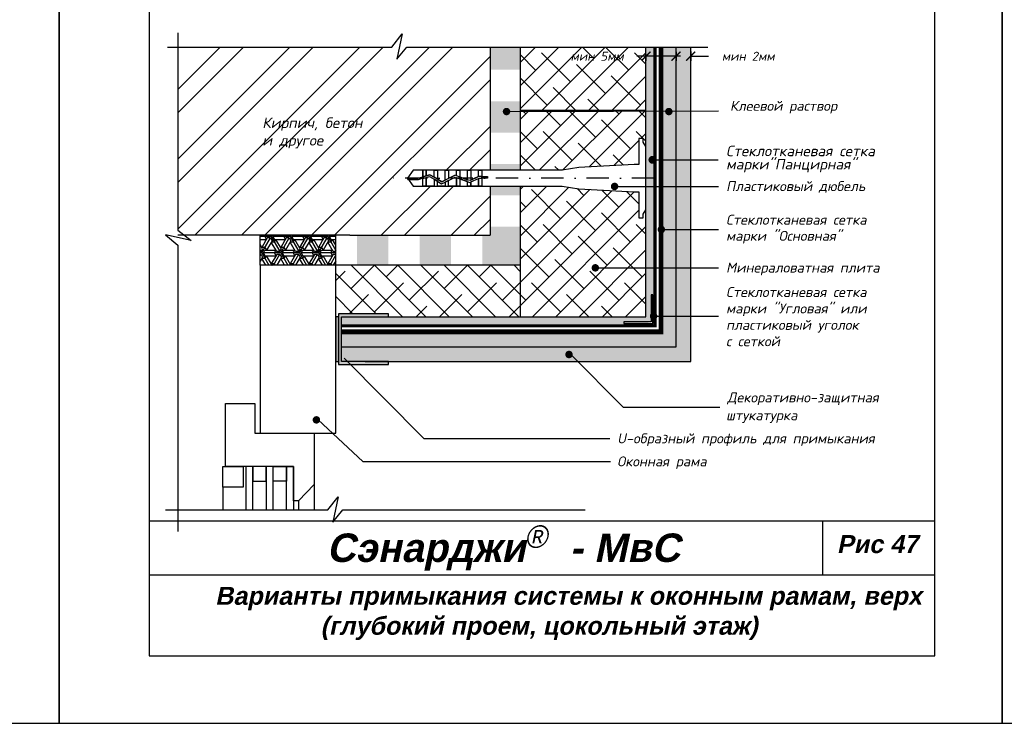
# Model space of a CAD drawing. Header units: inches. Extents: x 47 to 4151, y -1120 to 1902.
# Tile 27 of 93: x 1303 to 1522, y 275 to 431. Entities that reach past the tile are written whole.
import ezdxf

# ---------------------------------------------------------------- set-up
doc = ezdxf.new("R2010")
doc.units = ezdxf.units.IN
doc.header["$LTSCALE"] = 10
doc.header["$MEASUREMENT"] = 0
for name, pattern in [('DASHDOT', [1, 0.5, -0.25, 0, -0.25]), ('HIDDEN', [0.375, 0.25, -0.125]), ('HIDDENX2', [0.75, 0.5, -0.25])]:
    doc.linetypes.add(name, pattern=pattern)
doc.layers.add('dim', color=160, linetype='Continuous', lineweight=15)
doc.layers.add('Layer1', color=108, linetype='Continuous', lineweight=30)
for name, color, linetype in [('DUBEL', 142, 'Continuous'), ('hatch', 240, 'Continuous'), ('ndp', 242, 'Continuous'), ('ramka', 248, 'Continuous'), ('wind', 82, 'Continuous')]:
    doc.layers.add(name, color=color, linetype=linetype)
doc.layers.add('list', color=5, linetype='Continuous', plot=False)
doc.styles.add('ndp', font='ARIALBD.TTF', dxfattribs={"oblique": 12})
doc.styles.add('style2', font='romans.shx', dxfattribs={"oblique": 12})
doc.dimstyles.new('1', dxfattribs={"dimtxt": 2, "dimasz": 2, "dimexe": 1, "dimexo": 0.7, "dimgap": 2, "dimtad": 0, "dimtih": 1, "dimtoh": 1, "dimdec": 4, "dimzin": 0, "dimdsep": 46, "dimtxsty": 'style2', "dimblk": 'ARCHTICK', "dimcen": 1.5, "dimdle": 1, "dimadec": 0, "dimazin": 0, "dimtfac": 1, "dimtdec": 4, "dimtofl": 0, "dimtmove": 0, "dimatfit": 2, "dimldrblk": 'DOTSMALL', "dimfxl": 1, "dimtolj": 1, "dimtzin": 0, "dimarcsym": 0})
pattern_1 = [(0, (376.27046, 1226.8149), (0.21875, 0.4375), [0, -0.4375])]

# ---------------------------------------------------------------- blocks, each defined once
blk = doc.blocks.new('_ArchTick')
at = {"layer": 'DUBEL', "color": 0, "const_width": 0.15}
blk.add_lwpolyline([(-0.5, -0.5), (0.5, 0.5)], dxfattribs=at)
blk = doc.blocks.new('*D285')
at = {"layer": 'Defpoints', "color": 0}
for p in [(1449.23, 424.79), (1452.49, 424.9), (1452.49, 423.13)]:
    blk.add_point(p, dxfattribs=at)
at = {"layer": 'dim', "color": 0, "lineweight": -2}
for p, q in [((1449.23, 424.09), (1449.23, 422.13)), ((1452.49, 424.2), (1452.49, 422.13)), ((1449.23, 423.13), (1447.23, 423.13)), ((1452.49, 423.13), (1456.49, 423.13))]:
    blk.add_line(p, q, dxfattribs=at)
at = {"layer": 'dim', "color": 0, "lineweight": -2, "xscale": 2, "yscale": 2, "zscale": 2}
blk.add_blockref('_ArchTick', (1449.23, 423.13), dxfattribs=at)
at = {"layer": 'dim', "color": 0, "lineweight": -2, "xscale": 2, "yscale": 2, "zscale": 2, "rotation": 180}
blk.add_blockref('_ArchTick', (1452.49, 423.13), dxfattribs=at)
at = {"layer": 'dim', "color": 0, "insert": (1465.31, 423.13), "char_height": 2, "attachment_point": 5, "style": 'style2'}
blk.add_mtext('\\A1;{\\fRomanS|b0|i0|c204|p2;мин 2мм}', dxfattribs=at)
blk = doc.blocks.new('_DotSmall')
at = {"layer": 'DUBEL', "color": 0, "const_width": 0.5}
blk.add_lwpolyline([(-0.0625, 0, 1), (0.0625, 0, 1)], format="xyb", close=True, dxfattribs=at)
blk = doc.blocks.new('*D286')
at = {"layer": 'Defpoints', "color": 0}
for p in [(1442.53, 424.24), (1449.23, 424.79), (1442.53, 423.13)]:
    blk.add_point(p, dxfattribs=at)
at = {"layer": 'dim', "color": 0, "lineweight": -2}
for p, q in [((1442.53, 423.54), (1442.53, 422.13)), ((1449.23, 424.09), (1449.23, 422.13)), ((1442.53, 423.13), (1440.53, 423.13)), ((1450.23, 423.13), (1442.53, 423.13))]:
    blk.add_line(p, q, dxfattribs=at)
at = {"layer": 'dim', "color": 0, "lineweight": -2, "xscale": 2, "yscale": 2, "zscale": 2, "rotation": 180}
blk.add_blockref('_ArchTick', (1442.53, 423.13), dxfattribs=at)
at = {"layer": 'dim', "color": 0, "lineweight": -2, "xscale": 2, "yscale": 2, "zscale": 2}
blk.add_blockref('_ArchTick', (1449.23, 423.13), dxfattribs=at)
at = {"layer": 'dim', "color": 0, "insert": (1431.66, 423.13), "char_height": 2, "attachment_point": 5, "style": 'style2'}
blk.add_mtext('\\A1;{\\fRomanS|b0|i0|c204|p2;мин }5{\\fRomanS|b0|i0|c204|p2;мм}', dxfattribs=at)

msp = doc.modelspace()

# ---------------------------------------------------------------- hatches: boundary and pattern name
at = {"layer": 'dim'}
h = msp.add_hatch(dxfattribs=at)
h.set_pattern_fill('ANSI38', color=1, scale=29.327494, style=0)
h.set_pattern_definition([(45, (209.9772, 331.8886), (-2.592209, 2.592209), []), (135, (209.9772, 331.8886), (-7.776626, 2.592209), [9.16484, -5.498905])])
h.paths.add_polyline_path([(1442.533056, 425.166596), (1414.496594, 425.166596), (1414.496594, 411.060652), (1442.533056, 411.060652)])
h.paths.add_polyline_path([(1424.279719, 424.641734), (1439.033056, 424.641734), (1439.033056, 421.623337), (1424.279719, 421.623337)], flags=24)
h = msp.add_hatch(color=1, dxfattribs=at)
h.paths.add_polyline_path([(1385.175614, 365.791665), (1374.025372, 365.791665), (1374.025372, 354.50303), (1376.704204, 354.50303), (1376.044672, 355.167975), (1374.690317, 355.167975), (1374.690317, 365.12672), (1385.175614, 365.12672)])
h.paths.add_polyline_path([(1385.175614, 355.167975), (1376.044672, 355.167975), (1376.704204, 354.50303), (1385.175614, 354.50303)])
at = {"layer": 'hatch'}
h = msp.add_hatch(dxfattribs=at)
h.set_pattern_fill('ANSI32', color=256, scale=29.327494, style=0)
h.set_pattern_definition([(45, (376.27, 1226.815), (-7.77663, 7.77663), []), (45, (381.455, 1226.815), (-7.77663, 7.77663), [])])
h.paths.add_polyline_path([(1376.559675, 383.271518), (1407.798396, 383.271518), (1407.798396, 394.216742), (1405.264231, 394.216742), (1402.785197, 394.216742), (1398.562398, 394.216742), (1396.083363, 394.216742), (1392.869058, 394.216742), (1390.67355, 394.216742), (1389.40658, 395.974514), (1390.67355, 397.732287), (1392.869058, 397.732287), (1396.083363, 397.732287), (1398.562398, 397.732287), (1401.041432, 397.732287), (1403.520467, 397.732287), (1407.798396, 397.732287), (1407.798396, 425.166596), (1389.264217, 425.166596), (1387.026029, 422.443063), (1387.621547, 425.166596), (1338.265845, 425.166596), (1338.265845, 384.41566), (1339.717583, 383.271518)])
h.paths.add_polyline_path([(1356.65013, 401.991389), (1373.688007, 401.742039), (1374.436057, 405.261338), (1357.39818, 405.510688)], flags=24)
h.paths.add_polyline_path([(1356.413055, 405.75357), (1385.237792, 405.421103), (1386.235192, 410.113502), (1357.410455, 410.445969)], flags=24)
h = msp.add_hatch(dxfattribs=at)
h.set_pattern_fill('DOTS', color=256, scale=7, style=0)
h.set_pattern_definition(pattern_1)
h.paths.add_polyline_path([(1449.231254, 425.166596), (1445.882155, 425.166596), (1445.882155, 361.777621), (1374.690317, 361.777621), (1374.690317, 358.428522), (1449.231254, 358.428522)])
h.paths.add_polyline_path([(1383.257873, 365.12672), (1374.690317, 365.12672), (1374.690317, 363.112014), (1427.821811, 363.112014), (1444.547762, 363.112014), (1444.547762, 379.837965), (1444.547762, 425.166596), (1442.533056, 425.166596), (1442.533056, 387.556694), (1442.533056, 365.12672)])
h.paths.add_polyline_path([(1437.619594, 363.972301), (1443.687474, 363.972301), (1443.687474, 370.040182), (1444.07228, 370.040182), (1444.07228, 363.587495), (1437.619594, 363.587495)], flags=17)
h = msp.add_hatch(dxfattribs=at)
h.set_pattern_fill('AR-CONC', color=256, scale=0.293275, style=0)
h.set_pattern_definition([(50, (376.2705, 1226.8149), (2.1035444, -0.1840363), [0.2199562, -2.4195183]), (355, (376.2705, 1226.8149), (-0.406923, 2.205991), [0.175965, -1.9356146]), (100.4514, (376.4458, 1226.7996), (1.696623, 2.0219534), [0.186934, -2.056274]), (46.1842, (376.2705, 1227.4014), (3.1299506, -0.485426), [0.329934, -3.6292774]), (96.6356, (376.5313, 1227.361), (2.7411315, 2.8568436), [0.280401, -3.084411]), (351.1842, (376.2705, 1227.4014), (2.741129, 2.856846), [0.2639474, -2.903422]), (21, (376.5637, 1227.2548), (1.7505788, -1.1807803), [0.2199562, -2.4195183]), (326, (376.5637, 1227.2548), (0.713583, 2.1266834), [0.175965, -1.9356146]), (71.4514, (376.7096, 1227.1564), (2.4641624, 0.945901), [0.186934, -2.056274]), (37.5, (376.2705, 1226.8149), (0.0356618, 0.97629425), [0, -1.9121526, 0, -1.9649421, 0, -1.9429465]), (7.5, (376.2705, 1226.8149), (0.771517, 1.1567107), [0, -1.1203103, 0, -1.8681614, 0, -0.7405192]), (327.5, (375.6165, 1226.8149), (1.56556743, -0.0661478), [0, -0.7331874, 0, -2.2875445, 0, -3.0353956]), (317.5, (375.3232, 1226.8149), (1.7103389, 0.2935828), [0, -0.9531436, 0, -1.5191642, 0, -2.1555708])])
h.paths.add_polyline_path([(1452.4918, 425.166596), (1449.231254, 425.166596), (1449.231254, 358.428522), (1374.690317, 358.428522), (1374.690317, 355.167975), (1385.175614, 355.167975), (1452.4918, 355.167975)])
h = msp.add_hatch(dxfattribs=at)
h.set_pattern_fill('DOTS', color=256, scale=7, style=0)
h.set_pattern_definition(pattern_1)
h.paths.add_polyline_path([(1385.137221, 383.271518), (1378.150331, 383.271518), (1378.150331, 376.57332), (1385.137221, 376.57332)])
h.paths.add_polyline_path([(1399.110999, 383.271518), (1392.12411, 383.271518), (1392.12411, 376.57332), (1399.110999, 376.57332)])
h.paths.add_polyline_path([(1414.496594, 385.175828), (1407.798396, 385.175828), (1407.798396, 383.271518), (1406.097888, 383.271518), (1406.097888, 376.57332), (1414.496594, 376.57332)])
h.paths.add_polyline_path([(1414.496594, 394.216742), (1407.798396, 394.216742), (1407.798396, 392.162717), (1414.496594, 392.162717)])
h.paths.add_polyline_path([(1414.496594, 399.149607), (1407.798396, 399.149607), (1407.798396, 397.732287), (1414.496594, 397.732287)])
h.paths.add_polyline_path([(1414.496594, 413.123385), (1407.798396, 413.123385), (1407.798396, 406.136496), (1414.496594, 406.136496)])
h.paths.add_polyline_path([(1414.496594, 425.166596), (1407.798396, 425.166596), (1407.798396, 420.110274), (1414.496594, 420.110274)])
h = msp.add_hatch(dxfattribs=at)
h.set_pattern_fill('ANSI38', color=256, scale=29.327494, style=0)
h.set_pattern_definition([(45, (376.2705, 1226.815), (-2.592209, 2.592209), []), (135, (376.2705, 1226.815), (-7.776626, 2.592209), [9.16484, -5.498905])])
h.paths.add_polyline_path([(1414.496594, 411.060652), (1414.496594, 397.732287), (1423.844399, 397.732287), (1427.583531, 398.369738), (1439.903573, 399.012651), (1440.975584, 399.012651), (1440.975584, 404.776752), (1441.938865, 404.776752), (1441.938865, 403.982595), (1442.533056, 402.999209), (1442.533056, 411.060652)])
h.paths.add_polyline_path([(1442.533056, 365.12672), (1442.533056, 387.556694), (1442.533056, 388.94982), (1441.938865, 387.966434), (1441.938865, 387.172277), (1440.975584, 387.172277), (1440.975584, 392.936377), (1439.903573, 392.936377), (1427.583531, 393.579291), (1423.844399, 394.216742), (1414.496594, 394.216742), (1414.496594, 376.57332), (1414.496594, 365.12672)])
h = msp.add_hatch(dxfattribs=at)
h.set_pattern_fill('ESCHER', color=256, scale=3.5, style=0)
h.set_pattern_definition([(60, (376.2705, 1226.815), (-4.2, -9e-10), [3.85, -0.35]), (180, (376.2705, 1226.815), (2.1, -3.637307), [3.85, -0.35]), (300, (376.2705, 1226.815), (4.2, -9e-10), [3.85, -0.35]), (60, (376.6205, 1226.815), (-4.2, -9e-10), [0.7, -3.5]), (300, (376.6205, 1226.815), (4.2, -9e-10), [0.7, -3.5]), (60, (376.0955, 1227.118), (-4.2, -9e-10), [0.7, -3.5]), (180, (376.0955, 1227.118), (2.1, -3.637307), [0.7, -3.5]), (300, (376.0955, 1226.5118), (4.2, -9e-10), [0.7, -3.5]), (180, (376.0955, 1226.5118), (2.1, -3.637307), [0.7, -3.5]), (60, (374.8705, 1226.815), (-4.2, -9e-10), [0.7, -3.5]), (300, (374.8705, 1226.815), (4.2, -9e-10), [0.7, -3.5]), (60, (376.9705, 1225.6025), (-4.2, -9e-10), [0.7, -3.5]), (180, (376.9705, 1225.6025), (2.1, -3.637307), [0.7, -3.5]), (300, (376.9705, 1228.0273), (4.2, -9e-10), [0.7, -3.5]), (180, (376.9705, 1228.0273), (2.1, -3.637307), [0.7, -3.5]), (0, (376.9705, 1227.421), (-2.1, 3.637307), [2.45, -1.75]), (0, (376.9705, 1226.2087), (-2.1, 3.637307), [2.45, -1.75]), (120, (376.4455, 1227.7242), (-4.2, 9e-10), [2.45, -1.75]), (120, (375.3955, 1227.118), (-4.2, 9e-10), [2.45, -1.75]), (240, (375.3955, 1226.5118), (2.1, -3.637307), [2.45, -1.75]), (240, (376.4455, 1225.9056), (2.1, -3.637307), [2.45, -1.75])])
h.paths.add_polyline_path([(1365.033671, 376.57332), (1373.474896, 376.57332), (1373.474896, 383.271518), (1356.592447, 383.271518), (1356.592447, 376.57332)])
h = msp.add_hatch(dxfattribs=at)
h.set_pattern_fill('ANSI38', color=256, scale=29.327494, angle=270, style=0)
h.set_pattern_definition([(315, (376.2705, 1226.815), (2.592209, 2.592209), []), (45, (376.2705, 1226.815), (2.592209, 7.776626), [9.16484, -5.498905])])
h.paths.add_polyline_path([(1414.496594, 365.12672), (1414.496594, 376.57332), (1373.474896, 376.57332), (1373.474896, 365.12672), (1374.025372, 365.12672), (1374.025372, 365.791665), (1385.175614, 365.791665), (1385.175614, 365.12672)])
at = {"layer": 'Layer1'}
h = msp.add_hatch(color=256, dxfattribs=at)
h.paths.add_polyline_path([(1443.073674, 363.789891, 0.1280229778), (1443.12636, 363.587495), (1437.619594, 363.587495), (1437.619594, 363.972301), (1443.115901, 363.972301, 0.1142364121)])
h.paths.add_polyline_path([(1444.07228, 363.587495), (1443.94784, 363.587495), (1443.868595, 363.622433, 0.104186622), (1443.903871, 363.789891, 0.2745093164), (1443.687474, 364.154342), (1443.687474, 370.040182), (1444.07228, 370.040182)])

# ---------------------------------------------------------------- linework, layer by layer
at = {"layer": 'DUBEL', "linetype": 'DASHDOT'}
msp.add_line((1444.375704, 395.974514), (1385.337285, 395.974514), dxfattribs=at)
at = {"layer": 'DUBEL', "linetype": 'HIDDEN'}
msp.add_lwpolyline([(1374.690317, 361.777621, 1.10693, 1.10693, 0), (1374.690317, 361.777621, 1.10693, 1.10693, 0), (1374.690317, 361.777621, 1.10693, 1.10693, 0), (1374.690317, 361.777621, 1.10693, 1.10693, 0), (1374.690317, 361.777621, 1.10693, 1.10693, 0), (1445.882155, 361.777621, 1.10693, 1.10693, 0), (1445.882155, 361.777621, 1.10693, 1.10693, 0), (1445.882155, 361.777621, 1.10693, 1.10693, 0), (1445.882155, 361.777621, 1.10693, 1.10693, 0), (1445.882155, 425.166596, 0, 0, 0)], format="xyseb", dxfattribs=at)
at = {"layer": 'DUBEL'}
msp.add_lwpolyline([(1439.903573, 392.936377), (1440.975584, 392.936377), (1440.975584, 387.172277), (1441.938865, 387.172277), (1441.938865, 387.966434), (1442.533056, 388.94982), (1442.533056, 402.999209), (1441.938865, 403.982595), (1441.938865, 404.776752), (1440.975584, 404.776752), (1440.975584, 399.012651), (1439.903573, 399.012651), (1427.583531, 398.369738), (1423.844399, 397.732287), (1405.999501, 397.732287), (1405.999501, 396.365993), (1407.217117, 396.365993), (1407.217117, 395.992867), (1405.999501, 395.992867), (1405.999501, 396.365993), (1405.999501, 394.216742), (1405.264231, 394.216742), (1405.264231, 395.918182), (1405.430866, 395.992867), (1405.999501, 395.974514), (1405.999501, 396.365993), (1405.351073, 396.365993), (1405.264231, 396.327071), (1405.264231, 397.732287), (1405.999501, 397.732287), (1403.520467, 397.732287), (1403.520467, 395.545524), (1405.264231, 396.327071), (1403.271787, 395.434067), (1402.785197, 395.612466), (1402.785197, 397.732287), (1403.520467, 397.732287), (1401.041432, 397.732287), (1401.041432, 396.251785), (1402.785197, 395.612466), (1400.306162, 396.521359), (1400.306162, 397.732287), (1401.041432, 397.732287), (1398.562398, 397.732287), (1398.562398, 395.974514), (1399.999784, 396.633687), (1397.827127, 395.533307), (1397.827127, 397.732287), (1398.562398, 397.732287), (1396.083363, 397.732287), (1396.083363, 395.974514), (1396.083363, 395.717929), (1397.031529, 395.130362), (1397.827127, 395.533307), (1397.031529, 395.130362), (1395.348093, 396.173567), (1395.348093, 397.732287), (1396.083363, 397.732287), (1393.604329, 397.732287), (1393.604329, 396.517809), (1394.408892, 396.755578), (1395.348093, 396.173567), (1394.408892, 396.755578), (1393.604329, 396.517809), (1393.604329, 397.732287), (1392.869058, 397.732287), (1392.869058, 396.300518), (1393.604329, 396.517809), (1392.869058, 396.300518), (1392.869058, 397.732287), (1390.67355, 397.732287), (1389.40658, 395.974514), (1391.765926, 395.974514), (1392.869058, 396.300518), (1392.869058, 395.974514), (1391.819906, 395.601388), (1389.675522, 395.601388), (1389.40658, 395.974514), (1390.67355, 394.216742), (1392.869058, 394.216742), (1392.869058, 395.911439), (1393.604329, 396.12873), (1393.604329, 394.216742), (1393.604329, 395.974514), (1393.604329, 396.12873), (1394.354389, 396.350392), (1395.348093, 395.734606), (1395.348093, 394.216742), (1392.869058, 394.216742), (1396.083363, 394.216742), (1396.083363, 395.278968), (1395.348093, 395.734606), (1397.01314, 394.702797), (1397.827127, 395.115055), (1397.827127, 394.216742), (1396.083363, 394.216742), (1398.562398, 394.216742), (1398.562398, 395.487445), (1397.827127, 395.115055), (1400.023652, 396.227523), (1401.041432, 395.854372), (1401.041432, 394.216742), (1398.562398, 394.216742), (1400.306162, 394.216742), (1400.306162, 395.974514), (1400.306162, 396.123946), (1400.306162, 394.216742), (1402.785197, 394.216742), (1402.785197, 395.215053), (1401.041432, 395.854372), (1403.285871, 395.03149), (1403.520467, 395.136635), (1403.520467, 394.216742), (1403.520467, 395.136635), (1405.264231, 395.918182), (1405.264231, 394.216742), (1402.785197, 394.216742), (1405.999501, 394.216742), (1423.844399, 394.216742), (1427.583531, 393.579291), (1439.903573, 392.936377)], close=True, dxfattribs=at)
at = {"layer": 'hatch'}
for points in [[(1338.265845, 428.362572), (1338.265845, 384.41566), (1341.204833, 382.099389), (1335.542313, 383.337537), (1338.265845, 381.099349), (1338.265845, 317.32803)], [(1335.971815, 425.166596), (1385.947906, 425.166596), (1388.264177, 428.105583), (1387.026029, 422.443063), (1389.264217, 425.166596), (1456.33589, 425.166596)], [(1335.490721, 322.119391), (1371.689419, 322.119391), (1374.00569, 325.058379), (1372.767543, 319.395859), (1375.00573, 322.119391), (1428.992575, 322.119391)]]:
    msp.add_lwpolyline(points, dxfattribs=at)
at = {"layer": 'Layer1'}
for p, q in [((1407.798396, 425.166596), (1407.798396, 397.732287)), ((1414.496594, 425.166596), (1414.496594, 397.732287)), ((1442.533056, 387.556694), (1442.533056, 425.166596)), ((1449.231254, 358.428522), (1449.231254, 425.166596)), ((1442.533056, 411.060652), (1414.496594, 411.060652)), ((1407.798396, 394.216742), (1407.798396, 383.271518)), ((1414.496594, 394.216742), (1414.496594, 376.57332)), ((1442.533056, 365.12672), (1442.533056, 387.556694)), ((1376.559675, 383.271518), (1338.265845, 383.271518)), ((1356.592447, 376.57332), (1356.592447, 383.271518)), ((1373.474896, 376.57332), (1373.474896, 383.271518)), ((1376.559675, 383.271518), (1407.798396, 383.271518)), ((1414.496594, 376.57332), (1373.474896, 376.57332)), ((1414.496594, 376.57332), (1414.496594, 365.12672)), ((1383.257873, 365.12672), (1442.533056, 365.12672)), ((1374.690317, 358.428522), (1449.231254, 358.428522))]:
    msp.add_line(p, q, dxfattribs=at)
at = {"layer": 'Layer1', "linetype": 'HIDDENX2', "const_width": 0.7}
for points in [[(1444.547762, 379.837965), (1444.547762, 425.166596)], [(1427.821811, 363.112014), (1374.690317, 363.112014)]]:
    msp.add_lwpolyline(points, dxfattribs=at)
at = {"layer": 'Layer1'}
for points in [[(1379.986992, 355.167975), (1452.4918, 355.167975), (1452.4918, 425.166596)], [(1374.690317, 365.12672), (1385.175614, 365.12672), (1385.175614, 365.791665), (1374.025372, 365.791665), (1374.025372, 354.50303), (1385.175614, 354.50303), (1385.175614, 355.167975), (1374.690317, 355.167975), (1374.690317, 365.12672)]]:
    msp.add_lwpolyline(points, dxfattribs=at)
at = {"layer": 'Layer1', "linetype": 'HIDDEN'}
msp.add_lwpolyline([(1444.547762, 379.837965, 0.707696, 0.707696, 0), (1444.547762, 363.112014, 0.707696, 0.707696, 0), (1427.821811, 363.112014, 0.707696, 0.707696, 0)], format="xyseb", dxfattribs=at)
at = {"layer": 'Layer1'}
for points in [[(1444.07228, 370.040182), (1443.687474, 370.040182), (1443.687474, 363.972301), (1437.619594, 363.972301), (1437.619594, 363.587495), (1444.07228, 363.587495)], [(1374.025372, 365.12672), (1373.474896, 365.12672), (1373.474896, 355.167975), (1374.025372, 355.167975)]]:
    msp.add_lwpolyline(points, close=True, dxfattribs=at)
at = {"layer": 'list'}
for points in [[(1101.85376, 274.608368), (1311.85376, 274.608368), (1311.85376, 564.608368), (1101.85376, 564.608368)], [(1311.85376, 274.608368), (1521.85376, 274.608368), (1521.85376, 564.608368), (1311.85376, 564.608368)], [(1521.85376, 274.608368), (1731.85376, 274.608368), (1731.85376, 564.608368), (1521.85376, 564.608368)]]:
    msp.add_lwpolyline(points, close=True, dxfattribs=at)
at = {"layer": 'ndp'}
for p, q in [((1411.890907, 410.809507), (1458.715216, 410.974235)), ((1443.969989, 400.060324), (1458.616346, 400.060324)), ((1435.536762, 394.143165), (1458.715216, 394.143165)), ((1445.952001, 384.555973), (1458.715216, 384.555973)), ((1431.236486, 376.012349), (1458.715216, 376.012349)), ((1444.43902, 365.218787), (1458.715216, 365.218787)), ((1375.344779, 355.873614), (1393.086395, 337.98636)), ((1425.804764, 356.717177), (1437.425656, 344.990109)), ((1437.425656, 344.990109), (1458.984375, 344.990109)), ((1379.507738, 332.865703), (1369.544523, 342.164305)), ((1393.086395, 337.98636), (1434.462606, 337.98636)), ((1379.507738, 332.865703), (1434.643236, 332.865703))]:
    msp.add_line(p, q, dxfattribs=at)
for points, const_width in [([(1411.06071, 410.809507, 1), (1411.890907, 410.809507, 1)], 0.830198), ([(1447.212883, 410.809507, 1), (1448.04308, 410.809507, 1)], 0.830198), ([(1443.530076, 400.060324, 1), (1444.409901, 400.060324, 1)], 0.879825), ([(1435.121664, 394.143165, 1), (1435.951861, 394.143165, 1)], 0.830198), ([(1445.536903, 384.555973, 1), (1446.3671, 384.555973, 1)], 0.830198), ([(1430.835753, 376.012349, 1), (1431.665951, 376.012349, 1)], 0.830198), ([(1443.817568, 365.255295, 1), (1444.647766, 365.255295, 1)], 0.830198), ([(1424.974567, 356.717177, 1), (1425.804764, 356.717177, 1)], 0.830198), ([(1368.714326, 342.164305, 1), (1369.544523, 342.164305, 1)], 0.830198)]:
    msp.add_lwpolyline(points, format="xyb", close=True, dxfattribs=dict(at, const_width=const_width))
at = {"layer": 'ramka'}
for p, q in [((1506.85376, 319.608368), (1331.85376, 319.608368)), ((1481.85376, 319.608368), (1481.85376, 307.608368)), ((1506.85376, 307.608368), (1331.85376, 307.608368))]:
    msp.add_line(p, q, dxfattribs=at)
msp.add_lwpolyline([(1331.85376, 289.608368), (1506.85376, 289.608368), (1506.85376, 549.608368), (1331.85376, 549.608368)], close=True, dxfattribs=at)
at = {"layer": 'wind'}
for p, q in [((1353.439716, 331.780842), (1353.439716, 322.119391)), ((1354.989731, 331.780842), (1353.439716, 331.780842)), ((1354.989731, 322.119391), (1354.989731, 331.780842)), ((1357.961941, 331.780842), (1357.961941, 322.119391)), ((1359.511957, 331.780842), (1357.961941, 331.780842)), ((1359.511957, 322.119391), (1359.511957, 331.780842)), ((1362.484166, 331.780842), (1364.034182, 331.780842)), ((1362.484166, 322.119391), (1362.484166, 331.780842)), ((1364.034182, 331.780842), (1364.034182, 322.119391))]:
    msp.add_line(p, q, dxfattribs=at)
at = {"layer": 'wind', "color": 240}
for p, q in [((1348.264043, 327.200671), (1348.264043, 322.119391)), ((1368.614353, 327.781914), (1368.614353, 322.119391)), ((1365.170942, 324.109833), (1365.170942, 322.119391))]:
    msp.add_line(p, q, dxfattribs=at)
at = {"layer": 'wind'}
msp.add_lwpolyline([(1356.592447, 364.79313), (1356.592447, 339.225332), (1373.474896, 339.225332), (1373.474896, 376.57332), (1373.474896, 376.57332), (1373.474896, 376.57332), (1373.474896, 376.57332), (1373.474896, 376.57332), (1365.033671, 376.57332), (1356.592447, 376.57332), (1356.592447, 376.57332), (1356.592447, 364.79313)], dxfattribs=at)
for points in [[(1348.859544, 345.810269), (1355.444481, 345.810269), (1355.444481, 345.810269), (1355.444481, 339.225332), (1362.029417, 339.225332), (1368.614353, 339.225332), (1368.614353, 327.781914), (1365.170942, 324.109833), (1364.034182, 324.109833), (1364.034182, 331.780842), (1348.859544, 331.780842)], [(1352.844214, 331.780842), (1352.844214, 327.200671), (1348.264043, 327.200671), (1348.264043, 331.780842)], [(1357.961941, 328.483708), (1357.961941, 331.780842), (1354.989731, 331.780842), (1354.989731, 328.483708)], [(1359.511957, 328.483708), (1359.511957, 331.780842), (1362.484166, 331.780842), (1362.484166, 328.483708)]]:
    msp.add_lwpolyline(points, close=True, dxfattribs=at)

# ---------------------------------------------------------------- texts
at = {"layer": 'ndp', "oblique": 12}
for s, height, style, p in [('Клеевой раствор', 2.21386006, 'style2', (1461.238588, 410.974235)), ('Кирпич, бетон', 2.34619952, 'style2', (1357.080693, 407.15147)), ('и другое', 2.3461995, 'style2', (1357.080693, 403.23533)), ('Стеклотканевая сетка', 2.34619952, 'style2', (1460.369179, 400.868563)), ('марки"Панцирная" ', 2.34619952, 'style2', (1460.369179, 397.911328)), ('Пластиковый дюбель', 2.21386006, 'style2', (1460.369179, 393.092929)), ('Стеклотканевая сетка', 2.21386006, 'style2', (1460.369179, 385.616578)), ('марки "Основная"', 2.21386006, 'style2', (1460.369179, 382.032233)), ('Минераловатная плита', 2.21386006, 'style2', (1460.369179, 374.962113)), ('Стеклотканевая сетка', 2.21386006, 'style2', (1460.369179, 369.511244)), ('марки "Угловая" или', 2.21386006, 'style2', (1460.369179, 365.860618)), ('пластиковый уголок', 2.21386006, 'style2', (1460.369179, 362.209992)), ('с сеткой', 2.2138601, 'style2', (1460.369179, 358.559366)), ('Декоративно-защитная', 2.21386006, 'style2', (1460.638338, 346.050714)), ('штукатурка', 2.2138601, 'style2', (1460.369179, 342.092612)), ('U-образный профиль для примыкания', 2.21386006, 'style2', (1436.116569, 336.936124)), ('Оконная рама', 2.21386006, 'style2', (1436.116569, 331.817738)), ('Сэнарджи    - МвС', 6.33260053, 'ndp', (1371.430429, 310.532706)), ('Рис 47', 4, 'ndp', (1485.05714, 312.510419)), ('Варианты примыкания системы к оконным рамам, верх', 4, 'ndp', (1346.589949, 300.992123)), ('(глубокий проем, цокольный этаж)', 4, 'ndp', (1370.057985, 294.330089))]:
    msp.add_text(s, height=height, dxfattribs=dict(at, style=style)).set_placement(p)
at = {"layer": 'ndp', "insert": (1415.493232, 318.67179), "char_height": 5, "attachment_point": 1, "style": 'style2'}
msp.add_mtext('{\\fCentury Gothic|b0|i0|c204|p32;®}', dxfattribs=at)

# ---------------------------------------------------------------- dimensions: what is measured, and where the dimension line sits
at = {"layer": 'dim'}
for base, p2, text, picture, middle in [((1442.533056, 423.132535), (1442.533056, 424.235312), '{\\fRomanS|b0|i0|c204|p2;мин }5{\\fRomanS|b0|i0|c204|p2;мм}', '*D286', (1431.656387, 423.132535)), ((1452.4918, 423.132535), (1452.4918, 424.896021), '{\\fRomanS|b0|i0|c204|p2;мин 2мм}', '*D285', (1465.311421, 423.132535))]:
    dim = msp.add_linear_dim(base=base, p1=(1449.231254, 424.785803), p2=p2, text=text, dimstyle='1', dxfattribs=at)
    dim.commit()
    dim.dimension.update_dxf_attribs({"geometry": picture, "text_midpoint": middle})

doc.saveas('drawing.dxf')
